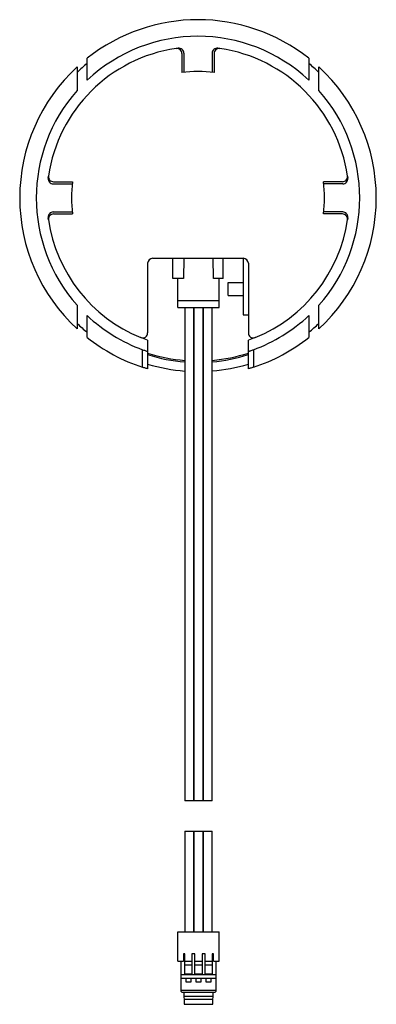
# Paper-space layout '_Unten' of a CAD drawing. Header units: millimetres. Extents: x 7 to 42.4, y -57.4 to 40.4.
import ezdxf

# ---------------------------------------------------------------- set-up
doc = ezdxf.new("R2010")
doc.units = ezdxf.units.MM

psp = doc.layouts.new('_Unten')

# ---------------------------------------------------------------- linework, layer by layer
at = {"color": 7, "linetype": 'Continuous', "lineweight": 25}
for p, q in [((22.542, 37.497), (22.749, 37.526)), ((26.68, 37.526), (26.887, 37.497)), ((13.714, 34.343), (13.714, 36.522)), ((23.114, 37.002), (23.114, 35.103)), ((23.314, 37.03), (23.314, 35.127)), ((26.114, 37.03), (26.114, 35.127)), ((26.314, 37.002), (26.314, 35.103)), ((35.714, 36.522), (35.714, 34.343)), ((12.714, 35.666), (12.714, 33.314)), ((36.714, 33.314), (36.714, 35.666)), ((9.844, 24.621), (9.872, 24.828)), ((39.556, 24.828), (39.585, 24.621)), ((10.339, 24.055), (12.243, 24.055)), ((10.367, 24.255), (12.267, 24.255)), ((39.061, 24.255), (37.162, 24.255)), ((39.089, 24.055), (37.186, 24.055)), ((9.872, 20.483), (9.844, 20.69)), ((10.339, 21.255), (12.243, 21.255)), ((10.367, 21.055), (12.267, 21.055)), ((39.061, 21.055), (37.162, 21.055)), ((39.089, 21.255), (37.186, 21.255)), ((39.585, 20.69), (39.556, 20.483)), ((20.214, 16.655), (29.214, 16.655)), ((22.214, 14.655), (22.214, 16.655)), ((23.3, 16.655), (23.265, 14.655)), ((26.264, 14.655), (26.229, 16.655)), ((27.214, 14.655), (27.214, 16.655)), ((29.214, 16.655), (29.214, 11.055)), ((19.714, 16.155), (19.714, 9.239)), ((29.714, 16.155), (29.714, 9.239)), ((23.265, 14.655), (22.214, 14.655)), ((22.714, 11.755), (22.714, 14.655)), ((27.214, 14.655), (26.264, 14.655)), ((26.814, 11.755), (26.814, 14.655)), ((27.714, 12.955), (27.714, 14.255)), ((27.714, 14.255), (29.214, 14.255)), ((27.714, 12.955), (29.214, 12.955)), ((12.714, 11.997), (12.714, 9.644)), ((22.714, 12.455), (26.814, 12.455)), ((22.714, 11.755), (26.814, 11.755)), ((23.404, 11.755), (23.404, -37.245)), ((24.304, -37.245), (24.304, 11.755)), ((24.314, 11.755), (24.314, -37.245)), ((25.214, -37.245), (25.214, 11.755)), ((25.224, 11.755), (25.224, -37.245)), ((26.124, -37.245), (26.124, 11.755)), ((36.714, 9.644), (36.714, 11.997)), ((13.714, 8.788), (13.714, 10.967)), ((29.214, 11.055), (29.714, 11.055)), ((35.714, 10.967), (35.714, 8.788)), ((19.714, 8.513), (19.025, 8.776)), ((19.714, 8.513), (19.714, 5.676)), ((30.404, 8.776), (29.714, 8.513)), ((29.714, 5.676), (29.714, 8.513)), ((19.214, 5.831), (19.214, 7.577)), ((30.214, 7.577), (30.214, 5.831)), ((24.304, -37.245), (23.404, -37.245)), ((25.214, -37.245), (24.314, -37.245)), ((26.124, -37.245), (25.224, -37.245)), ((23.404, -40.245), (23.404, -50.245)), ((23.404, -40.245), (24.304, -40.245)), ((24.304, -50.245), (24.304, -40.245)), ((24.314, -40.245), (24.314, -50.245)), ((24.314, -40.245), (25.214, -40.245)), ((25.214, -50.245), (25.214, -40.245)), ((25.224, -40.245), (25.224, -50.245)), ((25.224, -40.245), (26.124, -40.245)), ((26.124, -50.245), (26.124, -40.245)), ((22.714, -53.145), (22.714, -50.245)), ((22.714, -50.245), (26.814, -50.245)), ((26.814, -53.145), (26.814, -50.245)), ((23.414, -52.445), (23.264, -52.445)), ((23.264, -52.445), (23.264, -53.145)), ((23.414, -54.477), (23.414, -52.445)), ((24.389, -52.445), (24.114, -52.445)), ((24.114, -52.445), (24.114, -54.477)), ((24.414, -54.477), (24.389, -52.445)), ((25.139, -52.445), (25.13, -53.229)), ((25.414, -52.445), (25.139, -52.445)), ((25.139, -52.445), (25.139, -54.477)), ((25.414, -54.477), (25.414, -52.445)), ((26.264, -52.445), (26.114, -52.445)), ((26.114, -52.445), (26.114, -54.477)), ((26.264, -53.145), (26.264, -52.445)), ((22.714, -53.145), (23.264, -53.145)), ((23.014, -53.145), (23.014, -56.145)), ((23.414, -53.145), (24.114, -53.145)), ((23.414, -53.509), (24.114, -53.509)), ((24.398, -53.145), (25.131, -53.145)), ((24.402, -53.509), (25.139, -53.509)), ((25.139, -53.229), (25.13, -53.229)), ((25.414, -53.145), (26.114, -53.145)), ((25.414, -53.509), (26.114, -53.509)), ((26.264, -53.145), (26.814, -53.145)), ((26.514, -56.145), (26.514, -53.145)), ((23.014, -54.477), (23.414, -54.477)), ((23.014, -54.495), (26.514, -54.495)), ((23.414, -54.424), (24.114, -54.424)), ((24.114, -54.477), (24.414, -54.477)), ((24.413, -54.424), (25.139, -54.424)), ((25.139, -54.477), (25.414, -54.477)), ((25.414, -54.424), (26.114, -54.424)), ((26.114, -54.477), (26.514, -54.477)), ((23.014, -54.845), (26.514, -54.845)), ((23.539, -55.245), (23.539, -54.845)), ((23.989, -55.245), (23.539, -55.245)), ((23.989, -54.845), (23.989, -55.245)), ((24.539, -55.245), (24.539, -54.845)), ((24.989, -55.245), (24.539, -55.245)), ((24.989, -54.845), (24.989, -55.245)), ((25.539, -55.245), (25.539, -54.845)), ((25.989, -55.245), (25.539, -55.245)), ((25.989, -54.845), (25.989, -55.245)), ((23.014, -56.045), (26.514, -56.045)), ((23.014, -56.145), (23.114, -56.245)), ((23.114, -56.245), (26.414, -56.245)), ((23.319, -56.245), (23.34, -57.445)), ((23.326, -56.645), (26.202, -56.645)), ((26.189, -57.445), (26.209, -56.245)), ((26.414, -56.245), (26.514, -56.145)), ((23.331, -56.945), (26.197, -56.945)), ((23.34, -57.445), (26.189, -57.445))]:
    psp.add_line(p, q, dxfattribs=at)
for centre, radius, start, end in [((24.714, 22.655), 17.7, 51.57652, 128.42348), ((24.714, 22.655), 16.05, 46.73621, 133.26379), ((24.714, 22.655), 15, 98.3273, 171.6727), ((22.614, 37.002), 0.5, 0, 98.3273), ((22.814, 37.03), 0.5, 0, 97.52938), ((26.614, 37.03), 0.5, 82.47062, 180), ((26.814, 37.002), 0.5, 81.6727, 180), ((24.714, 22.655), 15, 8.3273, 81.6727), ((24.714, 22.655), 17.7, 132.68491, 227.31509), ((24.714, 22.655), 17.303, 129.47536, 133.9111), ((24.714, 22.655), 17.303, 46.0889, 50.52464), ((24.714, 22.655), 17.7, 312.68491, 47.31509), ((24.714, 22.655), 12.55, 82.67542, 97.32458), ((24.714, 22.655), 16.05, 138.38839, 221.61161), ((24.714, 22.655), 16.05, 318.38839, 41.61161), ((10.339, 24.555), 0.5, 172.47062, 270), ((10.367, 24.755), 0.5, 171.6727, 270), ((39.061, 24.755), 0.5, 270, 8.3273), ((39.089, 24.555), 0.5, 270, 7.52938), ((24.714, 22.655), 12.55, 172.67542, 187.32458), ((24.714, 22.655), 12.55, 352.67542, 7.32458), ((10.339, 20.755), 0.5, 90, 187.52938), ((10.367, 20.555), 0.5, 90, 188.3273), ((39.061, 20.555), 0.5, 351.6727, 90), ((39.089, 20.755), 0.5, 352.47062, 90), ((24.714, 22.655), 15, 188.3273, 247.70903), ((24.714, 22.655), 15, 292.29097, 351.6727), ((20.214, 16.155), 0.5, 90, 180), ((29.214, 16.155), 0.5, 0, 90), ((24.714, 22.655), 16.05, 226.73621, 249.95981), ((24.714, 22.655), 16.05, 290.04019, 313.26379), ((24.714, 22.655), 17.303, 226.0889, 230.52464), ((24.714, 22.655), 17.303, 309.47536, 313.9111), ((19.214, 9.239), 0.5, 247.70903, 0), ((30.214, 9.239), 0.5, 180, 292.29097), ((24.714, 22.655), 17.7, 231.57652, 251.8965), ((24.714, 22.655), 17.7, 288.1035, 308.42348), ((24.714, 22.655), 16.2, 252.02259, 265.36176), ((24.714, 22.655), 16.35, 252.19307, 265.4044), ((24.714, 22.655), 16.2, 274.99317, 287.97741), ((24.714, 22.655), 16.35, 274.94725, 287.80693), ((24.714, 22.655), 17.25, 253.15072, 265.64465), ((24.714, 22.655), 17.25, 274.68854, 286.84928)]:
    psp.add_arc(centre, radius, start, end, dxfattribs=at)
for points, knots in [([(19.214, 7.577), (19.273, 7.556), (19.39, 7.513), (19.546, 7.46), (19.658, 7.422), (19.709, 7.406), (19.713, 7.404), (19.714, 7.404)], [0, 0, 0, 0, 0.231317, 0.462925, 0.686097, 0.89692, 1, 1, 1, 1]), ([(29.714, 7.404), (29.719, 7.406), (29.73, 7.409), (29.809, 7.435), (29.927, 7.475), (30.069, 7.524), (30.169, 7.56), (30.214, 7.577)], [0, 0, 0, 0, 0.200562, 0.400982, 0.60541, 0.819591, 1, 1, 1, 1]), ([(19.714, 5.676), (19.709, 5.678), (19.699, 5.681), (19.618, 5.705), (19.498, 5.741), (19.357, 5.785), (19.258, 5.817), (19.214, 5.831)], [0, 0, 0, 0, 0.203117, 0.406116, 0.612472, 0.826897, 1, 1, 1, 1]), ([(30.214, 5.831), (30.156, 5.813), (30.04, 5.775), (29.885, 5.727), (29.772, 5.693), (29.72, 5.678), (29.716, 5.677), (29.714, 5.676)], [0, 0, 0, 0, 0.2280546, 0.4563394, 0.6780229, 0.8897532, 1, 1, 1, 1])]:
    psp.add_open_spline(points, degree=3, knots=knots, dxfattribs=at)

doc.saveas('drawing.dxf')
